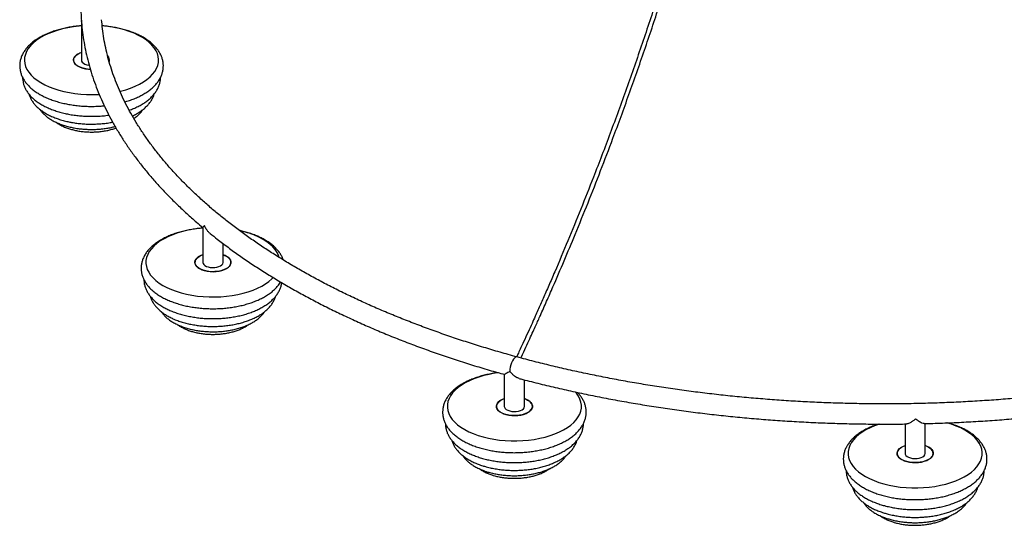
# Paper-space layout '_Trimétrica' of a CAD drawing. Header units: millimetres. Extents: x -1221 to -22, y -721 to 814.
# Tile 1 of 5: x -1221 to -539, y -721 to -371. Entities that reach past the tile are written whole.
import ezdxf

# ---------------------------------------------------------------- set-up
doc = ezdxf.new("R2010")
doc.units = ezdxf.units.MM

psp = doc.layouts.new('_Trimétrica')

# ---------------------------------------------------------------- linework, layer by layer
at = {"color": 7, "linetype": 'Continuous', "lineweight": 25}
for p, q in [((-1178.28, -371.44), (-1178.28, -398.65)), ((-1094.19, -514.44), (-1094.19, -538.74)), ((-1080.19, -538.74), (-1080.19, -525.67)), ((-885.36, -616.24), (-885.36, -638.4)), ((-871.36, -638.4), (-871.36, -620.06)), ((-607.76, -650.61), (-607.76, -670.94)), ((-593.76, -670.94), (-593.76, -650.34))]:
    psp.add_line(p, q, dxfattribs=at)
at = {"color": 7, "linetype": 'Continuous', "lineweight": 25, "flags": 128}
for points in [[(-1178.28, -375), (-1179.89, -375.14), (-1183.84, -375.62), (-1187.69, -376.27), (-1191.41, -377.09), (-1194.98, -378.07), (-1198.38, -379.22), (-1201.56, -380.51), (-1204.52, -381.93), (-1207.22, -383.49), (-1209.64, -385.16), (-1211.78, -386.93), (-1213.61, -388.8), (-1215.11, -390.73), (-1216.29, -392.73), (-1217.12, -394.78), (-1217.6, -396.85), (-1217.72, -398.93), (-1217.5, -401.02), (-1216.92, -403.08), (-1216, -405.12), (-1214.73, -407.1), (-1213.14, -409.02), (-1211.22, -410.86), (-1209.01, -412.6), (-1206.5, -414.24), (-1203.73, -415.76), (-1200.71, -417.16), (-1197.46, -418.41), (-1194.02, -419.51), (-1190.4, -420.45), (-1186.64, -421.22), (-1182.76, -421.83), (-1178.8, -422.25), (-1174.77, -422.5), (-1170.72, -422.57), (-1166.68, -422.45), (-1165.95, -422.41)], [(-1151.56, -420.31), (-1151.15, -420.21), (-1147.57, -419.22), (-1144.18, -418.08), (-1141, -416.79), (-1138.04, -415.36), (-1135.34, -413.8), (-1132.91, -412.13), (-1130.78, -410.36), (-1128.95, -408.5), (-1127.44, -406.56), (-1126.27, -404.56), (-1125.44, -402.52), (-1124.96, -400.45), (-1124.83, -398.36), (-1125.06, -396.28), (-1125.64, -394.21), (-1126.56, -392.18), (-1127.83, -390.2), (-1129.42, -388.28), (-1131.33, -386.44), (-1133.55, -384.69), (-1136.06, -383.05), (-1138.83, -381.53), (-1141.85, -380.14), (-1145.1, -378.89), (-1148.54, -377.79), (-1152.16, -376.85), (-1155.92, -376.07)], [(-1172.11, -405.07), (-1174.14, -404.91), (-1176.15, -404.58), (-1178.03, -404.07), (-1179.71, -403.4), (-1181.15, -402.6), (-1182.3, -401.68), (-1183.14, -400.68), (-1183.64, -399.62), (-1183.78, -398.53), (-1183.56, -397.44), (-1182.99, -396.39), (-1182.08, -395.4), (-1180.86, -394.51), (-1179.36, -393.74), (-1178.28, -393.31)], [(-1178.28, -393.31), (-1178.31, -393.32), (-1179.95, -394.01), (-1181.35, -394.83), (-1182.46, -395.76), (-1183.24, -396.78), (-1183.68, -397.85), (-1183.77, -398.94), (-1183.49, -400.02), (-1182.87, -401.06), (-1181.91, -402.04), (-1180.64, -402.91), (-1179.11, -403.67), (-1177.35, -404.28), (-1175.41, -404.72)], [(-1178.28, -398.65), (-1178.16, -399.32), (-1177.69, -400.09), (-1176.91, -400.79), (-1175.84, -401.38), (-1174.55, -401.84)], [(-1174.55, -401.84), (-1173.09, -402.13), (-1172.98, -402.14)], [(-1175.41, -404.72), (-1173.36, -405), (-1172.12, -405.07)], [(-1094.19, -515.09), (-1096.6, -515.31), (-1100.52, -515.82), (-1104.35, -516.51), (-1108.05, -517.36), (-1111.59, -518.38), (-1114.94, -519.55), (-1118.08, -520.87), (-1120.98, -522.33), (-1123.63, -523.91), (-1126, -525.6), (-1128.08, -527.39), (-1129.84, -529.27), (-1131.28, -531.22), (-1132.39, -533.23), (-1133.15, -535.28), (-1133.56, -537.35), (-1133.61, -539.44), (-1133.32, -541.52), (-1132.67, -543.58), (-1131.68, -545.61), (-1130.35, -547.58), (-1128.69, -549.48), (-1126.71, -551.3), (-1124.43, -553.03), (-1121.87, -554.65), (-1119.05, -556.14), (-1115.98, -557.51), (-1112.7, -558.73), (-1109.21, -559.8), (-1105.57, -560.71), (-1101.78, -561.45), (-1097.88, -562.02), (-1093.9, -562.41), (-1089.87, -562.62), (-1085.82, -562.65), (-1081.78, -562.5), (-1077.78, -562.16), (-1073.85, -561.65), (-1070.02, -560.97), (-1066.32, -560.11), (-1062.79, -559.09), (-1059.43, -557.92), (-1056.29, -556.6), (-1053.39, -555.15), (-1050.74, -553.57), (-1048.37, -551.87), (-1046.29, -550.08), (-1045.4, -549.19)], [(-1041.21, -535.32), (-1041.7, -533.89), (-1042.69, -531.87), (-1044.03, -529.9), (-1045.69, -527.99), (-1047.66, -526.17), (-1049.94, -524.44), (-1052.5, -522.83), (-1055.32, -521.33), (-1058.39, -519.97)], [(-1080.19, -533.4), (-1079.57, -533.63), (-1078, -534.37), (-1076.7, -535.23), (-1075.7, -536.19), (-1075.03, -537.23), (-1074.71, -538.31), (-1074.75, -539.4), (-1075.15, -540.47), (-1075.89, -541.5), (-1076.96, -542.44), (-1078.32, -543.28), (-1079.94, -543.98), (-1081.77, -544.54), (-1083.75, -544.93), (-1085.83, -545.14), (-1087.95, -545.16), (-1090.05, -545), (-1092.06, -544.66), (-1093.94, -544.15), (-1095.62, -543.49), (-1097.06, -542.69), (-1098.21, -541.77), (-1099.05, -540.77), (-1099.54, -539.71), (-1099.68, -538.62), (-1099.46, -537.53), (-1098.89, -536.48), (-1097.98, -535.49), (-1096.76, -534.6), (-1095.27, -533.83), (-1094.19, -533.4)], [(-1094.19, -533.4), (-1094.3, -533.44), (-1095.93, -534.14), (-1097.31, -534.96), (-1098.41, -535.9), (-1099.18, -536.92), (-1099.6, -537.99), (-1099.67, -539.08), (-1099.38, -540.16), (-1098.73, -541.2), (-1097.76, -542.17), (-1096.48, -543.04), (-1094.94, -543.79)], [(-1094.94, -543.79), (-1093.17, -544.39), (-1091.22, -544.83), (-1089.17, -545.09), (-1087.05, -545.17), (-1084.94, -545.07), (-1082.9, -544.78), (-1080.97, -544.32), (-1079.23, -543.7), (-1077.72, -542.94), (-1076.47, -542.05), (-1075.54, -541.07), (-1074.94, -540.03), (-1074.69, -538.94), (-1074.8, -537.85), (-1075.27, -536.79), (-1076.08, -535.78), (-1077.22, -534.85), (-1078.63, -534.04), (-1080.19, -533.4)], [(-1094.19, -538.74), (-1094.06, -539.41), (-1093.6, -540.18), (-1092.82, -540.88), (-1091.75, -541.47), (-1090.45, -541.92)], [(-1090.45, -541.92), (-1088.99, -542.22), (-1087.44, -542.34), (-1085.88, -542.28), (-1084.38, -542.04), (-1083.03, -541.64), (-1081.88, -541.09), (-1081, -540.42), (-1080.42, -539.67), (-1080.19, -538.87), (-1080.19, -538.74)], [(-889.3, -615.15), (-892.08, -615.55), (-895.9, -616.25), (-899.58, -617.12), (-903.1, -618.15), (-906.43, -619.34), (-909.55, -620.67), (-912.43, -622.14), (-915.05, -623.73), (-917.39, -625.44), (-919.44, -627.24), (-921.17, -629.12), (-922.58, -631.08), (-923.65, -633.09), (-924.38, -635.15), (-924.75, -637.22), (-924.78, -639.31), (-924.44, -641.39), (-923.76, -643.45), (-922.74, -645.47), (-921.37, -647.43), (-919.68, -649.33), (-917.67, -651.14), (-915.37, -652.86), (-912.78, -654.47), (-909.93, -655.95), (-906.84, -657.3), (-903.54, -658.51), (-900.04, -659.56), (-896.37, -660.45), (-892.57, -661.18), (-888.67, -661.73), (-884.68, -662.1), (-880.65, -662.3), (-876.59, -662.31), (-872.55, -662.14), (-868.56, -661.79), (-864.64, -661.26), (-860.82, -660.55), (-857.14, -659.68), (-853.62, -658.65), (-850.29, -657.46), (-847.17, -656.13), (-844.29, -654.66), (-841.67, -653.07), (-839.33, -651.37), (-837.28, -649.57), (-835.55, -647.68), (-834.14, -645.72), (-833.07, -643.71), (-832.34, -641.66), (-831.97, -639.58), (-831.94, -637.49), (-832.28, -635.41), (-832.96, -633.35), (-833.98, -631.34), (-835.35, -629.37), (-836.2, -628.36)], [(-871.36, -633.07), (-870.74, -633.3), (-869.18, -634.03), (-867.88, -634.9), (-866.88, -635.86), (-866.21, -636.9), (-865.89, -637.97), (-865.93, -639.07), (-866.32, -640.14), (-867.07, -641.16), (-868.14, -642.11), (-869.5, -642.94), (-871.11, -643.65), (-872.94, -644.2), (-874.92, -644.59), (-877, -644.8), (-879.12, -644.83), (-881.22, -644.67), (-883.24, -644.33), (-885.11, -643.82), (-886.79, -643.15), (-888.23, -642.35), (-889.38, -641.44), (-890.22, -640.43), (-890.72, -639.37), (-890.86, -638.28), (-890.64, -637.2), (-890.07, -636.14), (-889.16, -635.16), (-887.94, -634.26), (-886.44, -633.49), (-885.36, -633.07)], [(-885.36, -633.07), (-885.61, -633.16), (-887.22, -633.86), (-888.58, -634.7), (-889.65, -635.64), (-890.4, -636.66), (-890.79, -637.74), (-890.83, -638.83), (-890.51, -639.91), (-889.84, -640.94), (-888.84, -641.91), (-887.54, -642.77), (-885.98, -643.51), (-884.19, -644.1)], [(-884.19, -644.1), (-882.24, -644.52), (-880.18, -644.77), (-878.06, -644.84), (-875.95, -644.72), (-873.92, -644.42), (-872, -643.95), (-870.28, -643.31), (-868.78, -642.54), (-867.56, -641.65), (-866.65, -640.66), (-866.08, -639.61), (-865.86, -638.52), (-866, -637.43), (-866.5, -636.37), (-867.34, -635.37), (-868.49, -634.45), (-869.93, -633.65), (-871.36, -633.07)], [(-885.36, -638.4), (-885.24, -639.07), (-884.77, -639.85), (-883.99, -640.54), (-882.92, -641.14), (-881.63, -641.59)], [(-881.63, -641.59), (-880.17, -641.88), (-878.62, -642), (-877.05, -641.94), (-875.56, -641.71), (-874.2, -641.3), (-873.05, -640.75), (-872.17, -640.08), (-871.6, -639.33), (-871.36, -638.53), (-871.36, -638.4)], [(-625.46, -650.68), (-625.49, -650.69), (-628.83, -651.88), (-631.94, -653.21), (-634.83, -654.68), (-637.45, -656.27), (-639.79, -657.97), (-641.84, -659.77), (-643.57, -661.66), (-644.98, -663.62), (-646.05, -665.63), (-646.77, -667.68), (-647.15, -669.76), (-647.17, -671.85), (-646.84, -673.93), (-646.16, -675.98), (-645.13, -678), (-643.77, -679.97), (-642.08, -681.87), (-640.07, -683.68), (-637.76, -685.39), (-635.18, -687), (-632.33, -688.48), (-629.24, -689.84), (-625.93, -691.04), (-622.43, -692.1), (-618.77, -692.99), (-614.97, -693.71), (-611.06, -694.26), (-607.08, -694.64), (-603.04, -694.83), (-598.99, -694.84), (-594.95, -694.67), (-590.96, -694.32), (-587.04, -693.79), (-583.22, -693.09), (-579.54, -692.22), (-576.02, -691.19), (-572.69, -690), (-569.57, -688.67), (-566.69, -687.2), (-564.06, -685.61), (-561.72, -683.9), (-559.68, -682.1), (-557.94, -680.22), (-556.54, -678.26), (-555.46, -676.25), (-554.74, -674.19), (-554.36, -672.11), (-554.34, -670.03), (-554.67, -667.95), (-555.35, -665.89), (-556.38, -663.87), (-557.74, -661.91), (-559.44, -660.01), (-561.44, -658.2), (-563.75, -656.48), (-566.34, -654.87), (-569.18, -653.39), (-572.27, -652.04), (-575.58, -650.83), (-579.08, -649.78), (-579.08, -649.78)], [(-593.76, -665.6), (-593.14, -665.83), (-591.57, -666.57), (-590.27, -667.43), (-589.27, -668.4), (-588.6, -669.43), (-588.28, -670.51), (-588.32, -671.6), (-588.72, -672.68), (-589.46, -673.7), (-590.53, -674.64), (-591.89, -675.48), (-593.51, -676.18), (-595.34, -676.74), (-597.32, -677.13), (-599.4, -677.34), (-601.52, -677.36), (-603.62, -677.2), (-605.63, -676.87), (-607.51, -676.36), (-609.19, -675.69), (-610.63, -674.89), (-611.78, -673.97), (-612.62, -672.97), (-613.11, -671.91), (-613.25, -670.82), (-613.03, -669.73), (-612.46, -668.68), (-611.55, -667.69), (-610.33, -666.8), (-608.84, -666.03), (-607.76, -665.6)], [(-607.76, -665.6), (-608, -665.69), (-609.62, -666.4), (-610.98, -667.23), (-612.05, -668.18), (-612.79, -669.2), (-613.19, -670.27), (-613.23, -671.36), (-612.91, -672.44), (-612.24, -673.48), (-611.24, -674.44), (-609.94, -675.31), (-608.37, -676.04), (-606.59, -676.63)], [(-606.59, -676.63), (-604.64, -677.06), (-602.57, -677.31), (-600.46, -677.37), (-598.35, -677.26), (-596.31, -676.95), (-594.4, -676.48), (-592.67, -675.85), (-591.18, -675.07), (-589.96, -674.18), (-589.05, -673.19), (-588.48, -672.14), (-588.26, -671.06), (-588.4, -669.97), (-588.89, -668.91), (-589.73, -667.9), (-590.89, -666.99), (-592.32, -666.18), (-593.76, -665.6)], [(-607.76, -670.94), (-607.63, -671.61), (-607.17, -672.38), (-606.39, -673.08), (-605.32, -673.67), (-604.02, -674.13)], [(-604.02, -674.13), (-602.56, -674.42), (-601.01, -674.54), (-599.45, -674.48), (-597.95, -674.24), (-596.6, -673.84), (-595.45, -673.29), (-594.57, -672.62), (-593.99, -671.87), (-593.76, -671.07), (-593.76, -670.94)]]:
    psp.add_lwpolyline(points, dxfattribs=at)
at = {"color": 8, "linetype": 'Continuous', "lineweight": 25, "flags": 128}
psp.add_lwpolyline([(-876.52, -604.22), (-876.94, -604.18), (-877.63, -604.41), (-878.36, -604.97), (-879.09, -605.83), (-879.78, -606.95), (-880.4, -608.27), (-880.91, -609.72), (-881.3, -611.24), (-881.54, -612.75), (-881.63, -614.16)], dxfattribs=at)
at = {"color": 7, "linetype": 'Continuous', "lineweight": 25}
for centre, radius, start, end in [((-1170.87, -459.46), 84.71, 79.83666, 85.26689), ((-1162.64, -398.65), 3.84, 343.82213, 48.63269), ((-1162.68, -398.66), 3.87, 345.03475, 47.64901), ((-1082.6, -580.25), 64.96, 68.12367, 77.39823)]:
    psp.add_arc(centre, radius, start, end, dxfattribs=at)
for points, knots in [([(-625.6, 508.81), (-625.65, 508.19), (-625.81, 506.2), (-626.08, 502.8), (-626.63, 496.09), (-627.39, 486.78), (-629.25, 464.69), (-631.95, 433.81), (-635.67, 394.05), (-639.75, 353.23), (-644.42, 309.77), (-649.78, 263.62), (-655.41, 218.88), (-661.28, 175.59), (-667.37, 133.77), (-673.92, 91.78), (-680.98, 49.62), (-688.57, 7.31), (-696.08, -31.77), (-703.38, -67.57), (-710.36, -100.06), (-717.7, -132.55), (-725.42, -165.04), (-733.48, -197.29), (-741.87, -229.28), (-750.6, -260.97), (-759.72, -292.54), (-769.28, -324.14), (-779.3, -355.71), (-789.78, -387.22), (-800.65, -418.44), (-811.91, -449.32), (-822.51, -477.12), (-832.33, -501.9), (-841.28, -523.77), (-848.04, -539.76), (-852.48, -550.06), (-854.5, -554.72), (-856.48, -559.25), (-858.38, -563.59), (-860.24, -567.78), (-862.07, -571.89), (-864.04, -576.3), (-866.3, -581.32), (-869.01, -587.27), (-872.16, -594.15), (-874.79, -599.83), (-876.37, -603.21), (-876.75, -604)], [0, 0, 0, 0, 0.001714, 0.005511, 0.009365, 0.020221, 0.031145, 0.070159, 0.104992, 0.139826, 0.181294, 0.222762, 0.264229, 0.301254, 0.338279, 0.375303, 0.412327, 0.449351, 0.486374, 0.514647, 0.542919, 0.571192, 0.599464, 0.627735, 0.655502, 0.683269, 0.711035, 0.738801, 0.767071, 0.795341, 0.82361, 0.85188, 0.880148, 0.900879, 0.921609, 0.94234, 0.9469, 0.951458, 0.955884, 0.960115, 0.964149, 0.968168, 0.972185, 0.977131, 0.983011, 0.989835, 0.997611, 1, 1, 1, 1]), ([(-873.87, -604.93), (-873.74, -604.66), (-872.57, -602.17), (-870.5, -597.71), (-867.81, -591.86), (-865.51, -586.83), (-863.59, -582.6), (-861.92, -578.89), (-859.43, -573.35), (-856, -565.63), (-850.48, -553.05), (-843.86, -537.63), (-835.75, -518.22), (-827.31, -497.44), (-818.59, -475.25), (-809.1, -450.3), (-798.93, -422.53), (-788.2, -391.87), (-777.84, -360.92), (-767.82, -329.53), (-758.13, -297.74), (-748.78, -265.58), (-739.84, -233.29), (-731.3, -200.88), (-723.21, -168.6), (-715.53, -136.47), (-708.27, -104.52), (-701.37, -72.58), (-694.5, -39.17), (-687.72, -4.32), (-681.06, 31.95), (-674.8, 68.11), (-668.92, 104.16), (-662.84, 143.79), (-656.65, 186.95), (-650.48, 233.56), (-644.82, 279.93), (-639.61, 326.05), (-634.82, 371.94), (-629.94, 422.46), (-626.71, 459.04), (-624.79, 481.87), (-624.44, 486.16), (-624.09, 490.33), (-623.76, 494.32), (-623.44, 498.28), (-623.09, 502.59), (-622.8, 506.09), (-622.63, 508.24), (-622.6, 508.71)], [0, 0, 0, 0, 0.000824, 0.007491, 0.013307, 0.018281, 0.022417, 0.025847, 0.02923, 0.038758, 0.048508, 0.06593, 0.083352, 0.104092, 0.124832, 0.145573, 0.173349, 0.201126, 0.228903, 0.256681, 0.284963, 0.313246, 0.34153, 0.369814, 0.398099, 0.425879, 0.453659, 0.48144, 0.509221, 0.540903, 0.572585, 0.604267, 0.63595, 0.667633, 0.709123, 0.750614, 0.792106, 0.833598, 0.875091, 0.916584, 0.971355, 0.975372, 0.979347, 0.98317, 0.986833, 0.990338, 0.994074, 0.998701, 1, 1, 1, 1]), ([(-1171.78, -314.79), (-1172.02, -315.56), (-1172.99, -318.62), (-1174.35, -323.99), (-1175.87, -330.91), (-1177.06, -337.84), (-1177.93, -344.78), (-1178.48, -351.73), (-1178.71, -358.68), (-1178.66, -365.28), (-1178.38, -369.55), (-1178.26, -371.5)], [0, 0, 0, 0, 0.041264, 0.163849, 0.286288, 0.408596, 0.530792, 0.652899, 0.774943, 0.896953, 1, 1, 1, 1]), ([(-1178.28, -374.91), (-1179.2, -374.99), (-1181.43, -375.16), (-1184.9, -375.63), (-1188.66, -376.3), (-1192.32, -377.13), (-1195.86, -378.13), (-1199.25, -379.28), (-1202.47, -380.59), (-1205.51, -382.04), (-1208.34, -383.65), (-1210.95, -385.41), (-1213.3, -387.31), (-1215.38, -389.33), (-1217.17, -391.47), (-1218.62, -393.71), (-1219.75, -396.01), (-1220.53, -398.34), (-1220.97, -400.69), (-1221.08, -403.03), (-1220.87, -405.35), (-1220.35, -407.62), (-1219.53, -409.84), (-1218.41, -412.01), (-1216.99, -414.11), (-1215.27, -416.14), (-1213.26, -418.09), (-1210.96, -419.94), (-1208.39, -421.67), (-1205.59, -423.27), (-1202.56, -424.73), (-1199.34, -426.04), (-1195.95, -427.2), (-1192.41, -428.2), (-1189.4, -428.9), (-1187.56, -429.24), (-1186.97, -429.35)], [0, 0, 0, 0, 0.021682, 0.052292, 0.082947, 0.113665, 0.144462, 0.175354, 0.206356, 0.237479, 0.26872, 0.300059, 0.331427, 0.36268, 0.393636, 0.424079, 0.453832, 0.482823, 0.511122, 0.538913, 0.566454, 0.593965, 0.621692, 0.649874, 0.678674, 0.708155, 0.738266, 0.768869, 0.799787, 0.830854, 0.861936, 0.892961, 0.923902, 0.954755, 0.985526, 1, 1, 1, 1]), ([(-1178.27, -371.35), (-1178.27, -371.36), (-1178.28, -371.39), (-1178.27, -371.42), (-1178.26, -371.44)], [0, 0, 0, 0, 0.0451877, 1, 1, 1, 1]), ([(-1178.19, -371.97), (-1178.23, -371.77), (-1178.27, -371.57), (-1178.27, -371.36), (-1178.27, -371.35)], [0, 0, 0, 0, 0.973498, 1, 1, 1, 1]), ([(-1178.23, -371.97), (-1178.22, -372.17), (-1178.08, -374.69), (-1177.52, -379.52), (-1176.52, -386.45), (-1175.17, -393.36), (-1173.52, -400.26), (-1171.55, -407.13), (-1169.27, -413.97), (-1166.68, -420.79), (-1163.78, -427.58), (-1160.56, -434.32), (-1157.04, -441.03), (-1153.21, -447.69), (-1149.08, -454.3), (-1144.64, -460.86), (-1139.9, -467.36), (-1134.87, -473.8), (-1129.54, -480.17), (-1123.92, -486.47), (-1118.01, -492.7), (-1111.82, -498.85), (-1105.34, -504.92), (-1099.47, -510.16), (-1095.65, -513.35), (-1094.19, -514.57)], [0, 0, 0, 0, 0.004, 0.049613, 0.095242, 0.140898, 0.18659, 0.232326, 0.278112, 0.323953, 0.369853, 0.415812, 0.461831, 0.507908, 0.554042, 0.600228, 0.646462, 0.692741, 0.739059, 0.785411, 0.831793, 0.878201, 0.924629, 0.971074, 1, 1, 1, 1]), ([(-876.52, -604.22), (-878.55, -603.66), (-884.42, -602.05), (-894.02, -599.28), (-905.27, -595.85), (-916.35, -592.29), (-927.26, -588.59), (-937.99, -584.76), (-948.53, -580.8), (-958.88, -576.72), (-969.04, -572.51), (-978.99, -568.17), (-988.73, -563.72), (-998.26, -559.15), (-1007.57, -554.46), (-1016.65, -549.67), (-1025.5, -544.77), (-1034.11, -539.76), (-1042.49, -534.65), (-1050.62, -529.45), (-1058.49, -524.14), (-1066.12, -518.75), (-1073.48, -513.27), (-1080.58, -507.7), (-1087.42, -502.05), (-1093.98, -496.33), (-1100.27, -490.52), (-1106.29, -484.65), (-1112.02, -478.71), (-1117.47, -472.71), (-1122.64, -466.64), (-1127.51, -460.52), (-1132.1, -454.34), (-1136.39, -448.11), (-1140.39, -441.83), (-1144.09, -435.51), (-1147.49, -429.14), (-1150.59, -422.74), (-1153.39, -416.3), (-1155.89, -409.82), (-1158.08, -403.32), (-1159.96, -396.79), (-1161.53, -390.23), (-1162.78, -383.65), (-1163.74, -377.14), (-1164.11, -372.82), (-1164.29, -370.7)], [0, 0, 0, 0, 0.012074, 0.035025, 0.057973, 0.080918, 0.103861, 0.1268, 0.149737, 0.172671, 0.195601, 0.218528, 0.241453, 0.264373, 0.287291, 0.310206, 0.333118, 0.356027, 0.378934, 0.401839, 0.424742, 0.447644, 0.470546, 0.493448, 0.516351, 0.539256, 0.562165, 0.585079, 0.607999, 0.630928, 0.653868, 0.676821, 0.699789, 0.722776, 0.745784, 0.768816, 0.791875, 0.814964, 0.838086, 0.861241, 0.884432, 0.907658, 0.930919, 0.954213, 0.977538, 1, 1, 1, 1]), ([(-1148.18, -427.61), (-1147.7, -427.48), (-1146.02, -427.02), (-1143.32, -426.07), (-1140.09, -424.77), (-1137.05, -423.31), (-1134.22, -421.7), (-1131.61, -419.95), (-1129.26, -418.05), (-1127.17, -416.03), (-1125.39, -413.89), (-1123.93, -411.65), (-1122.81, -409.35), (-1122.03, -407.01), (-1121.59, -404.66), (-1121.48, -402.32), (-1121.68, -400.01), (-1122.2, -397.74), (-1123.03, -395.52), (-1124.15, -393.35), (-1125.57, -391.25), (-1127.29, -389.22), (-1129.3, -387.27), (-1131.6, -385.42), (-1134.16, -383.69), (-1136.97, -382.09), (-1140, -380.63), (-1143.22, -379.31), (-1146.61, -378.16), (-1150.14, -377.16), (-1153.81, -376.32), (-1157.57, -375.65), (-1160.94, -375.18), (-1163.07, -375.01), (-1163.89, -374.95)], [0, 0, 0, 0, 0.013509, 0.046574, 0.079757, 0.113069, 0.146507, 0.180051, 0.213625, 0.247077, 0.280211, 0.312795, 0.344641, 0.375672, 0.405961, 0.435707, 0.465185, 0.494632, 0.524309, 0.554473, 0.585299, 0.616853, 0.649083, 0.681839, 0.714931, 0.748184, 0.781452, 0.814659, 0.847777, 0.880801, 0.913736, 0.946594, 0.979392, 1, 1, 1, 1]), ([(-1219.04, -410.69), (-1219.05, -410.97), (-1219.07, -412.02), (-1218.79, -413.81), (-1218.21, -416.03), (-1217.3, -418.2), (-1216.1, -420.31), (-1214.6, -422.35), (-1212.8, -424.32), (-1210.71, -426.19), (-1208.35, -427.96), (-1205.72, -429.61), (-1202.87, -431.12), (-1199.8, -432.49), (-1196.56, -433.7), (-1193.15, -434.76), (-1189.74, -435.62), (-1186.78, -436.22), (-1183.78, -436.72), (-1180.61, -437.14), (-1176.78, -437.47), (-1172.92, -437.62), (-1169.04, -437.61), (-1165.19, -437.42), (-1161.91, -437.14), (-1159.95, -436.85), (-1159.23, -436.75)], [0, 0, 0, 0, 0.015424, 0.056264, 0.097135, 0.138451, 0.180555, 0.223664, 0.267825, 0.31291, 0.35867, 0.404823, 0.451129, 0.497393, 0.543544, 0.589557, 0.635434, 0.676537, 0.700704, 0.746315, 0.79187, 0.837384, 0.882882, 0.928387, 0.973918, 1, 1, 1, 1]), ([(-1145.19, -433.35), (-1144.68, -433.18), (-1143.07, -432.62), (-1140.54, -431.51), (-1137.6, -430.04), (-1134.89, -428.42), (-1132.4, -426.64), (-1130.18, -424.73), (-1128.24, -422.69), (-1126.61, -420.54), (-1125.31, -418.31), (-1124.34, -416.02), (-1123.74, -413.71), (-1123.47, -411.92), (-1123.51, -410.91), (-1123.52, -410.67)], [0, 0, 0, 0, 0.039713, 0.126648, 0.213944, 0.301585, 0.389478, 0.477323, 0.564646, 0.650842, 0.735284, 0.817562, 0.897652, 0.975934, 1, 1, 1, 1]), ([(-1214.64, -422.22), (-1214.64, -422.24), (-1214.48, -422.99), (-1213.88, -424.41), (-1212.84, -426.47), (-1211.47, -428.46), (-1209.81, -430.37), (-1207.85, -432.2), (-1205.62, -433.92), (-1203.12, -435.52), (-1200.38, -436.99), (-1197.44, -438.3), (-1194.32, -439.47), (-1191.04, -440.47), (-1187.94, -441.24), (-1185.3, -441.76), (-1182.62, -442.21), (-1179.57, -442.6), (-1175.89, -442.9), (-1172.19, -443.03), (-1168.47, -442.98), (-1164.78, -442.77), (-1161.14, -442.38), (-1158.42, -441.99), (-1156.95, -441.68), (-1156.65, -441.62)], [0, 0, 0, 0, 0.001418, 0.045506, 0.090361, 0.136312, 0.183503, 0.23186, 0.281122, 0.330941, 0.381003, 0.431045, 0.480957, 0.530704, 0.580287, 0.616256, 0.642389, 0.691672, 0.740888, 0.790057, 0.83921, 0.888378, 0.937584, 0.98686, 1, 1, 1, 1]), ([(-1142.99, -437.3), (-1142.49, -437.08), (-1141.01, -436.4), (-1138.78, -435.12), (-1136.29, -433.46), (-1134.07, -431.64), (-1132.12, -429.7), (-1130.47, -427.63), (-1129.17, -425.48), (-1128.33, -423.67), (-1128.05, -422.57), (-1127.96, -422.24)], [0, 0, 0, 0, 0.064853, 0.192916, 0.321478, 0.450167, 0.578224, 0.704663, 0.828413, 0.948729, 1, 1, 1, 1]), ([(-1186.97, -429.35), (-1186.3, -429.47), (-1184.38, -429.8), (-1181.14, -430.22), (-1177.24, -430.56), (-1173.3, -430.74), (-1169.35, -430.73), (-1165.71, -430.59), (-1163.42, -430.38), (-1162.43, -430.28)], [0, 0, 0, 0, 0.08427, 0.243365, 0.402276, 0.561049, 0.719762, 0.878495, 1, 1, 1, 1]), ([(-1207.12, -432.71), (-1206.77, -433.21), (-1205.99, -434.37), (-1204.45, -436.03), (-1202.54, -437.73), (-1200.35, -439.31), (-1197.9, -440.76), (-1195.23, -442.08), (-1192.36, -443.23), (-1189.33, -444.23), (-1186.28, -445.03), (-1183.64, -445.57), (-1180.95, -446.02), (-1178.09, -446.38), (-1174.64, -446.63), (-1171.18, -446.71), (-1167.71, -446.62), (-1164.27, -446.36), (-1160.89, -445.92), (-1157.75, -445.36), (-1155.8, -444.87), (-1154.9, -444.65)], [0, 0, 0, 0, 0.041422, 0.094375, 0.148828, 0.20442, 0.260675, 0.317158, 0.373542, 0.429725, 0.485682, 0.535423, 0.564899, 0.620408, 0.675826, 0.731188, 0.786539, 0.841921, 0.897375, 0.952951, 1, 1, 1, 1]), ([(-1141.96, -439.05), (-1141.55, -438.79), (-1140.35, -438), (-1138.63, -436.53), (-1136.81, -434.68), (-1135.85, -433.32), (-1135.38, -432.65)], [0, 0, 0, 0, 0.148185, 0.436329, 0.722436, 1, 1, 1, 1]), ([(-1195.76, -441.77), (-1195.6, -441.9), (-1194.78, -442.54), (-1193.07, -443.53), (-1190.66, -444.75), (-1188.04, -445.79), (-1185.26, -446.67), (-1182.86, -447.26), (-1180.86, -447.65), (-1178.85, -447.98), (-1176.25, -448.28), (-1173.13, -448.47), (-1169.99, -448.49), (-1166.87, -448.33), (-1163.78, -448), (-1160.77, -447.5), (-1157.85, -446.81), (-1155.7, -446.2), (-1154.57, -445.76), (-1154.32, -445.66)], [0, 0, 0, 0, 0.017631, 0.086607, 0.156237, 0.225831, 0.295126, 0.364065, 0.396568, 0.43296, 0.501309, 0.569514, 0.637647, 0.705797, 0.77403, 0.842439, 0.911122, 0.980184, 1, 1, 1, 1]), ([(-1094.19, -515), (-1095.16, -515.08), (-1097.43, -515.26), (-1100.95, -515.74), (-1104.71, -516.42), (-1108.36, -517.26), (-1111.89, -518.26), (-1115.27, -519.41), (-1118.49, -520.73), (-1121.52, -522.19), (-1124.35, -523.81), (-1126.95, -525.57), (-1129.29, -527.47), (-1131.36, -529.5), (-1133.13, -531.64), (-1134.58, -533.88), (-1135.69, -536.18), (-1136.46, -538.52), (-1136.89, -540.87), (-1136.99, -543.21), (-1136.77, -545.52), (-1136.24, -547.79), (-1135.4, -550.01), (-1134.27, -552.17), (-1132.84, -554.28), (-1131.11, -556.3), (-1129.08, -558.25), (-1126.77, -560.09), (-1124.2, -561.82), (-1121.38, -563.42), (-1118.89, -564.62), (-1117.32, -565.28), (-1116.81, -565.49)], [0, 0, 0, 0, 0.025994, 0.060869, 0.095796, 0.130795, 0.165884, 0.201083, 0.236408, 0.27187, 0.307467, 0.343174, 0.378909, 0.414507, 0.449756, 0.484413, 0.518278, 0.551275, 0.583489, 0.615135, 0.646507, 0.677854, 0.709457, 0.741587, 0.774426, 0.808041, 0.842371, 0.877253, 0.912486, 0.947883, 0.983293, 1, 1, 1, 1]), ([(-1093.11, -513.23), (-1093.11, -513.23), (-1093.4, -513.45), (-1093.84, -513.85), (-1094.23, -514.29), (-1094.13, -514.41), (-1094.1, -514.45)], [0, 0, 0, 0, 0.0031397, 0.4203191, 0.849704, 1, 1, 1, 1]), ([(-1089.04, -518.76), (-1089.14, -518.7), (-1089.75, -518.32), (-1090.67, -517.26), (-1092.01, -515.52), (-1092.75, -514.1), (-1093.11, -513.23), (-1093.11, -513.23)], [0, 0, 0, 0, 0.0487949, 0.3158709, 0.5905012, 0.9975836, 1, 1, 1, 1]), ([(-1038.44, -537.08), (-1038.62, -536.57), (-1039.06, -535.3), (-1040.11, -533.36), (-1041.53, -531.26), (-1043.26, -529.23), (-1045.29, -527.29), (-1047.6, -525.44), (-1050.17, -523.72), (-1052.99, -522.12), (-1056.02, -520.66), (-1059.25, -519.36), (-1062.65, -518.21), (-1065.87, -517.29), (-1068, -516.82), (-1068.91, -516.62)], [0, 0, 0, 0, 0.051122, 0.126325, 0.203189, 0.281868, 0.36222, 0.443866, 0.526332, 0.609183, 0.692063, 0.774786, 0.857286, 0.93955, 1, 1, 1, 1]), ([(-1089.05, -518.77), (-1087.46, -520.05), (-1083.46, -523.27), (-1076.74, -528.32), (-1068.94, -533.94), (-1060.87, -539.45), (-1052.56, -544.85), (-1044, -550.15), (-1035.21, -555.34), (-1026.18, -560.42), (-1016.93, -565.38), (-1007.45, -570.22), (-997.75, -574.94), (-987.84, -579.54), (-977.72, -584.02), (-967.41, -588.36), (-956.89, -592.58), (-946.19, -596.66), (-935.31, -600.61), (-924.25, -604.42), (-913.02, -608.09), (-901.62, -611.61), (-892.36, -614.35), (-886.86, -615.87), (-885.26, -616.32)], [0, 0, 0, 0, 0.031274, 0.078759, 0.12625, 0.173744, 0.221238, 0.268732, 0.316223, 0.363712, 0.411196, 0.458676, 0.50615, 0.55362, 0.601083, 0.648541, 0.695992, 0.743438, 0.790878, 0.838312, 0.885741, 0.933164, 0.980582, 1, 1, 1, 1]), ([(-1134.94, -550.79), (-1134.95, -551.16), (-1134.96, -552.3), (-1134.64, -554.18), (-1134.02, -556.39), (-1133.08, -558.55), (-1131.84, -560.65), (-1130.3, -562.69), (-1128.47, -564.64), (-1126.34, -566.51), (-1123.94, -568.26), (-1121.29, -569.89), (-1118.5, -571.34), (-1116.01, -572.43), (-1113.42, -573.44), (-1110.61, -574.39), (-1107.13, -575.36), (-1103.53, -576.16), (-1099.82, -576.8), (-1096.04, -577.28), (-1092.21, -577.58), (-1088.34, -577.72), (-1084.47, -577.68), (-1080.62, -577.48), (-1076.81, -577.11), (-1073.06, -576.57), (-1069.4, -575.86), (-1065.85, -574.99), (-1062.43, -573.96), (-1059.16, -572.78), (-1056.06, -571.43), (-1053.16, -569.94), (-1050.47, -568.29), (-1048.02, -566.5), (-1045.83, -564.57), (-1043.92, -562.52), (-1042.33, -560.36), (-1041.07, -558.12), (-1040.17, -555.83), (-1039.67, -554.02), (-1039.58, -552.99), (-1039.56, -552.74)], [0, 0, 0, 0, 0.012121, 0.036457, 0.060838, 0.085513, 0.110678, 0.136451, 0.162847, 0.189779, 0.217092, 0.244619, 0.272221, 0.297024, 0.311544, 0.339008, 0.366389, 0.393692, 0.420931, 0.448117, 0.475267, 0.502393, 0.529512, 0.556637, 0.583778, 0.610951, 0.638172, 0.665456, 0.69282, 0.72028, 0.747849, 0.775532, 0.803322, 0.831186, 0.859017, 0.886662, 0.913923, 0.940608, 0.966598, 0.991903, 1, 1, 1, 1]), ([(-1116.81, -565.49), (-1116.24, -565.71), (-1114.59, -566.37), (-1111.73, -567.33), (-1108.19, -568.33), (-1104.52, -569.16), (-1100.75, -569.83), (-1096.9, -570.33), (-1093, -570.66), (-1089.06, -570.83), (-1085.11, -570.82), (-1081.17, -570.65), (-1077.27, -570.31), (-1073.43, -569.8), (-1069.67, -569.12), (-1066.01, -568.28), (-1062.48, -567.28), (-1059.1, -566.12), (-1055.88, -564.81), (-1052.85, -563.35), (-1050.02, -561.73), (-1047.43, -559.97), (-1045.08, -558.07), (-1043.02, -556.04), (-1041.4, -554.12), (-1040.6, -552.83), (-1040.28, -552.31)], [0, 0, 0, 0, 0.022834, 0.066033, 0.10911, 0.152072, 0.194935, 0.23772, 0.280447, 0.323138, 0.365814, 0.408495, 0.451197, 0.493941, 0.53675, 0.579646, 0.622653, 0.665794, 0.70909, 0.752554, 0.796183, 0.839947, 0.883745, 0.927376, 0.970579, 1, 1, 1, 1]), ([(-1130.51, -562.33), (-1130.46, -562.56), (-1130.22, -563.51), (-1129.51, -565.12), (-1128.37, -567.16), (-1126.91, -569.13), (-1125.16, -571.02), (-1123.12, -572.81), (-1120.8, -574.5), (-1118.23, -576.06), (-1115.68, -577.36), (-1113.45, -578.33), (-1111.13, -579.23), (-1108.42, -580.13), (-1105.07, -581.05), (-1101.59, -581.8), (-1098.02, -582.38), (-1094.38, -582.8), (-1090.69, -583.05), (-1086.98, -583.12), (-1083.27, -583.03), (-1079.59, -582.76), (-1075.96, -582.33), (-1072.41, -581.73), (-1068.95, -580.96), (-1065.61, -580.03), (-1062.42, -578.94), (-1059.39, -577.69), (-1056.55, -576.29), (-1053.91, -574.73), (-1051.51, -573.02), (-1049.36, -571.17), (-1047.5, -569.18), (-1045.95, -567.09), (-1044.76, -564.91), (-1044.07, -563.31), (-1043.87, -562.43), (-1043.85, -562.33)], [0, 0, 0, 0, 0.008663, 0.036283, 0.064453, 0.093347, 0.123015, 0.153372, 0.184231, 0.215374, 0.246616, 0.269349, 0.285796, 0.316878, 0.347854, 0.378734, 0.409532, 0.440267, 0.47096, 0.501628, 0.532294, 0.562971, 0.593679, 0.624438, 0.655268, 0.686193, 0.717234, 0.748411, 0.779734, 0.811201, 0.842774, 0.874329, 0.905663, 0.936519, 0.966647, 0.995908, 1, 1, 1, 1]), ([(-1122.96, -572.87), (-1122.83, -573.09), (-1122.3, -573.95), (-1121.08, -575.36), (-1119.31, -577.1), (-1117.23, -578.73), (-1114.89, -580.24), (-1112.4, -581.57), (-1110.16, -582.56), (-1107.82, -583.47), (-1105.27, -584.31), (-1102.11, -585.14), (-1098.83, -585.81), (-1095.47, -586.3), (-1092.04, -586.63), (-1088.58, -586.78), (-1085.11, -586.77), (-1081.66, -586.58), (-1078.25, -586.22), (-1074.91, -585.69), (-1071.66, -584.99), (-1068.52, -584.13), (-1065.53, -583.11), (-1062.69, -581.92), (-1060.04, -580.57), (-1057.6, -579.06), (-1055.4, -577.39), (-1053.48, -575.57), (-1052.15, -574.06), (-1051.57, -573.12), (-1051.42, -572.88)], [0, 0, 0, 0, 0.011643, 0.047574, 0.08459, 0.122513, 0.161035, 0.199836, 0.234461, 0.254935, 0.293568, 0.332043, 0.370376, 0.408592, 0.446722, 0.484799, 0.522855, 0.560922, 0.599024, 0.637194, 0.675469, 0.713884, 0.752477, 0.791279, 0.830308, 0.869553, 0.908929, 0.948168, 0.986911, 1, 1, 1, 1]), ([(-1111.68, -581.86), (-1111.55, -581.96), (-1110.77, -582.57), (-1109.12, -583.55), (-1107.14, -584.56), (-1105.43, -585.29), (-1103.66, -585.97), (-1101.32, -586.72), (-1098.42, -587.44), (-1095.42, -587.98), (-1092.34, -588.36), (-1089.22, -588.56), (-1086.09, -588.58), (-1082.96, -588.44), (-1079.87, -588.11), (-1076.85, -587.62), (-1073.92, -586.95), (-1071.11, -586.12), (-1068.44, -585.11), (-1065.96, -583.93), (-1064.07, -582.87), (-1063.1, -582.14), (-1062.81, -581.93)], [0, 0, 0, 0, 0.011283, 0.067954, 0.125197, 0.152325, 0.182639, 0.239652, 0.29636, 0.352801, 0.409033, 0.465128, 0.521158, 0.577198, 0.633303, 0.689547, 0.746013, 0.802784, 0.859943, 0.917553, 0.975622, 1, 1, 1, 1]), ([(-333.76, -594.44), (-337.08, -595.5), (-344.12, -597.72), (-355.06, -600.95), (-366.55, -604.17), (-378.18, -607.24), (-389.96, -610.18), (-401.87, -612.96), (-413.91, -615.6), (-426.07, -618.09), (-438.35, -620.43), (-450.73, -622.61), (-463.22, -624.65), (-475.8, -626.53), (-488.46, -628.25), (-501.2, -629.81), (-514.02, -631.22), (-526.89, -632.47), (-539.82, -633.56), (-552.8, -634.5), (-565.82, -635.27), (-578.87, -635.88), (-591.95, -636.32), (-605.04, -636.61), (-618.15, -636.73), (-631.26, -636.7), (-644.36, -636.5), (-657.45, -636.14), (-670.51, -635.61), (-683.55, -634.93), (-696.55, -634.09), (-709.51, -633.08), (-722.42, -631.92), (-735.27, -630.59), (-748.05, -629.11), (-760.75, -627.47), (-773.38, -625.68), (-785.92, -623.73), (-798.36, -621.62), (-810.69, -619.36), (-822.92, -616.96), (-835.03, -614.4), (-847.01, -611.69), (-858.86, -608.84), (-868.68, -606.33), (-874.54, -604.75), (-876.52, -604.22)], [0, 0, 0, 0, 0.02062, 0.043636, 0.066654, 0.089675, 0.112698, 0.135723, 0.15875, 0.18178, 0.204811, 0.227844, 0.250879, 0.273916, 0.296954, 0.319993, 0.343033, 0.366074, 0.389116, 0.41216, 0.435203, 0.458248, 0.481292, 0.504337, 0.527383, 0.550428, 0.573474, 0.596519, 0.619564, 0.642608, 0.665652, 0.688696, 0.711738, 0.73478, 0.757821, 0.780861, 0.803899, 0.826936, 0.849972, 0.873006, 0.896038, 0.919068, 0.942096, 0.965123, 0.988147, 1, 1, 1, 1]), ([(-594.6, -650.36), (-593.68, -650.34), (-588.35, -650.23), (-578.61, -649.87), (-565.41, -649.27), (-552.23, -648.49), (-539.1, -647.55), (-526.01, -646.45), (-512.98, -645.19), (-500.01, -643.77), (-487.11, -642.19), (-474.28, -640.45), (-461.53, -638.55), (-448.88, -636.5), (-436.32, -634.29), (-423.87, -631.92), (-411.53, -629.41), (-399.31, -626.74), (-387.21, -623.91), (-375.24, -620.94), (-363.41, -617.83), (-351.74, -614.56), (-341.07, -611.43), (-334.37, -609.31), (-331.46, -608.4)], [0, 0, 0, 0, 0.00993, 0.057573, 0.105217, 0.152862, 0.200508, 0.248156, 0.295804, 0.343455, 0.391108, 0.438763, 0.486421, 0.534081, 0.581745, 0.629412, 0.677082, 0.724757, 0.772435, 0.820118, 0.867805, 0.915498, 0.963195, 1, 1, 1, 1]), ([(-889.64, -615.1), (-890.7, -615.24), (-893.05, -615.55), (-896.57, -616.23), (-900.21, -617.09), (-903.71, -618.13), (-907.06, -619.31), (-910.25, -620.65), (-913.24, -622.15), (-916.03, -623.79), (-918.58, -625.58), (-920.87, -627.5), (-922.89, -629.56), (-924.6, -631.72), (-925.99, -633.97), (-927.03, -636.28), (-927.74, -638.63), (-928.1, -640.97), (-928.14, -643.31), (-927.86, -645.61), (-927.28, -647.88), (-926.39, -650.09), (-925.2, -652.24), (-923.71, -654.33), (-921.93, -656.34), (-919.85, -658.27), (-917.49, -660.09), (-914.86, -661.8), (-912.01, -663.37), (-908.93, -664.8), (-905.67, -666.07), (-902.85, -667), (-901.11, -667.49), (-900.56, -667.64)], [0, 0, 0, 0, 0.0278908, 0.0615308, 0.0952432, 0.1290463, 0.162958, 0.1969936, 0.2311619, 0.265458, 0.2998516, 0.3342453, 0.3684743, 0.4023243, 0.4355618, 0.4680119, 0.4996308, 0.5305259, 0.5609228, 0.591113, 0.6213179, 0.6518235, 0.6828762, 0.7146331, 0.7471349, 0.7803013, 0.8139648, 0.8479293, 0.882024, 0.9161084, 0.9501207, 0.984039, 1, 1, 1, 1]), ([(-881.63, -614.16), (-881.63, -614.16), (-882.1, -614.49), (-883, -615.1), (-884.25, -615.87), (-885.13, -616.36), (-885.22, -616.28), (-885.25, -616.26)], [0, 0, 0, 0, 0.001881, 0.251834, 0.509101, 0.866504, 1, 1, 1, 1]), ([(-875.04, -619.07), (-875.65, -618.86), (-876.75, -618.5), (-878.33, -617.42), (-879.95, -616.07), (-881.03, -614.9), (-881.62, -614.17), (-881.63, -614.16)], [0, 0, 0, 0, 0.262686, 0.469706, 0.682582, 0.998127, 1, 1, 1, 1]), ([(-875.05, -619.1), (-874.7, -619.2), (-870.41, -620.35), (-862.11, -622.45), (-850.08, -625.35), (-837.92, -628.1), (-825.63, -630.69), (-813.23, -633.13), (-800.73, -635.42), (-788.12, -637.55), (-775.42, -639.53), (-762.63, -641.35), (-749.76, -643.01), (-736.82, -644.51), (-723.82, -645.85), (-710.76, -647.03), (-697.65, -648.04), (-684.49, -648.9), (-671.3, -649.59), (-658.09, -650.12), (-644.85, -650.49), (-631.6, -650.69), (-618.84, -650.74), (-610.51, -650.65), (-606.59, -650.6)], [0, 0, 0, 0, 0.0043, 0.052002, 0.099699, 0.147393, 0.195082, 0.242767, 0.290448, 0.338126, 0.385801, 0.433474, 0.481143, 0.52881, 0.576475, 0.624138, 0.671799, 0.719459, 0.767117, 0.814775, 0.862432, 0.910089, 0.957745, 1, 1, 1, 1]), ([(-900.56, -667.64), (-899.93, -667.81), (-898.11, -668.29), (-895, -668.96), (-891.21, -669.6), (-887.35, -670.07), (-883.44, -670.37), (-879.49, -670.5), (-875.54, -670.47), (-871.61, -670.26), (-867.72, -669.89), (-863.89, -669.35), (-860.15, -668.64), (-856.52, -667.77), (-853.01, -666.74), (-849.66, -665.56), (-846.47, -664.21), (-843.48, -662.72), (-840.7, -661.08), (-838.14, -659.29), (-835.85, -657.37), (-833.83, -655.31), (-832.12, -653.15), (-830.73, -650.9), (-829.69, -648.59), (-828.98, -646.24), (-828.62, -643.89), (-828.58, -641.56), (-828.85, -639.25), (-829.44, -636.99), (-830.33, -634.78), (-831.52, -632.63), (-832.94, -630.6), (-834.1, -629.36), (-834.65, -628.76)], [0, 0, 0, 0, 0.0172238, 0.0497732, 0.0822565, 0.1146832, 0.1470692, 0.1794307, 0.2117836, 0.2441431, 0.2765209, 0.3089339, 0.341399, 0.3739338, 0.4065562, 0.4392834, 0.4721302, 0.505105, 0.5382031, 0.5713954, 0.6045879, 0.6376214, 0.6702893, 0.7023661, 0.7336832, 0.764198, 0.7940142, 0.8233496, 0.8524854, 0.8816352, 0.9110752, 0.941043, 0.9716905, 1, 1, 1, 1]), ([(-600.49, -647.11), (-600.49, -647.11), (-601.03, -647.58), (-602.11, -648.46), (-603.9, -649.66), (-605.52, -650.5), (-606.32, -650.53), (-606.59, -650.54)], [0, 0, 0, 0, 0.00179, 0.239612, 0.484393, 0.82445, 1, 1, 1, 1]), ([(-594.6, -650.36), (-594.61, -650.37), (-594.94, -650.47), (-595.87, -650.13), (-597.2, -649.48), (-598.69, -648.53), (-599.81, -647.68), (-600.49, -647.11), (-600.49, -647.11)], [0, 0, 0, 0, 0.008907, 0.297962, 0.495078, 0.697769, 0.998217, 1, 1, 1, 1]), ([(-926.12, -650.47), (-926.12, -650.95), (-926.11, -652.18), (-925.75, -654.15), (-925.08, -656.36), (-924.1, -658.51), (-922.82, -660.6), (-921.24, -662.63), (-919.36, -664.57), (-917.2, -666.42), (-914.76, -668.16), (-912.08, -669.78), (-909.16, -671.25), (-906.05, -672.58), (-902.87, -673.71), (-900.09, -674.54), (-897.24, -675.27), (-894.19, -675.93), (-890.48, -676.55), (-886.69, -677), (-882.85, -677.28), (-878.98, -677.39), (-875.11, -677.33), (-871.26, -677.1), (-867.45, -676.71), (-863.72, -676.14), (-860.07, -675.42), (-856.54, -674.53), (-853.14, -673.47), (-849.89, -672.26), (-846.82, -670.9), (-843.95, -669.38), (-841.29, -667.72), (-838.87, -665.91), (-836.72, -663.96), (-834.86, -661.89), (-833.31, -659.72), (-832.1, -657.47), (-831.23, -655.17), (-830.73, -652.86), (-830.52, -651.26), (-830.57, -650.45), (-830.57, -650.41)], [0, 0, 0, 0, 0.014966, 0.038786, 0.062686, 0.086904, 0.111624, 0.136947, 0.162874, 0.189307, 0.216091, 0.243063, 0.27009, 0.297077, 0.323992, 0.348131, 0.362275, 0.388996, 0.41566, 0.442275, 0.468856, 0.495416, 0.521971, 0.548533, 0.575113, 0.601726, 0.628389, 0.655115, 0.681923, 0.708825, 0.735836, 0.762958, 0.790183, 0.817473, 0.84471, 0.871739, 0.898366, 0.924405, 0.949757, 0.974451, 0.998631, 1, 1, 1, 1]), ([(-626.07, -650.68), (-626.07, -650.68), (-627.24, -651.03), (-629.45, -651.86), (-632.65, -653.19), (-635.64, -654.68), (-638.42, -656.32), (-640.97, -658.11), (-643.27, -660.04), (-645.29, -662.09), (-647, -664.26), (-648.38, -666.51), (-649.43, -668.82), (-650.13, -671.16), (-650.5, -673.51), (-650.54, -675.85), (-650.26, -678.15), (-649.67, -680.41), (-648.78, -682.62), (-647.6, -684.77), (-646.11, -686.86), (-644.32, -688.88), (-642.24, -690.8), (-639.88, -692.63), (-637.26, -694.33), (-634.4, -695.9), (-631.33, -697.33), (-628.07, -698.61), (-625.25, -699.54), (-623.51, -700.02), (-622.95, -700.18)], [0, 0, 0, 0, 0.000044, 0.038978, 0.078055, 0.117284, 0.15666, 0.196148, 0.235636, 0.274935, 0.313799, 0.351959, 0.389216, 0.425518, 0.460989, 0.495888, 0.53055, 0.565229, 0.600253, 0.635905, 0.672366, 0.709681, 0.74776, 0.78641, 0.825405, 0.86455, 0.903683, 0.942733, 0.981675, 1, 1, 1, 1]), ([(-622.95, -700.18), (-622.32, -700.35), (-620.5, -700.82), (-617.39, -701.49), (-613.61, -702.13), (-609.75, -702.6), (-605.83, -702.91), (-601.89, -703.04), (-597.94, -703), (-594.01, -702.8), (-590.11, -702.42), (-586.29, -701.88), (-582.55, -701.18), (-578.91, -700.31), (-575.41, -699.28), (-572.05, -698.09), (-568.87, -696.75), (-565.88, -695.26), (-563.09, -693.61), (-560.54, -691.83), (-558.24, -689.9), (-556.23, -687.85), (-554.52, -685.68), (-553.13, -683.43), (-552.08, -681.12), (-551.38, -678.78), (-551.01, -676.43), (-550.97, -674.09), (-551.25, -671.79), (-551.84, -669.53), (-552.73, -667.32), (-553.92, -665.17), (-555.4, -663.08), (-557.19, -661.06), (-559.27, -659.14), (-561.63, -657.31), (-564.25, -655.61), (-567.11, -654.04), (-570.18, -652.61), (-573.45, -651.34), (-576.18, -650.41), (-577.87, -649.97), (-578.36, -649.84)], [0, 0, 0, 0, 0.013833, 0.039975, 0.066064, 0.092107, 0.118118, 0.144109, 0.170093, 0.196082, 0.222087, 0.248119, 0.274193, 0.300323, 0.326524, 0.352809, 0.379189, 0.405673, 0.432256, 0.458914, 0.485572, 0.512103, 0.53834, 0.564102, 0.589255, 0.613762, 0.637709, 0.66127, 0.68467, 0.708082, 0.731726, 0.755795, 0.780409, 0.805601, 0.831308, 0.8574, 0.883726, 0.910152, 0.936571, 0.962933, 0.989223, 1, 1, 1, 1]), ([(-921.69, -661.98), (-921.62, -662.24), (-921.38, -663.23), (-920.64, -664.88), (-919.49, -666.91), (-918.01, -668.87), (-916.25, -670.76), (-914.2, -672.55), (-911.87, -674.24), (-909.29, -675.79), (-906.48, -677.21), (-903.47, -678.47), (-900.58, -679.48), (-898.09, -680.21), (-895.55, -680.87), (-892.62, -681.49), (-889.04, -682.07), (-885.4, -682.48), (-881.71, -682.72), (-878, -682.79), (-874.29, -682.69), (-870.61, -682.41), (-866.98, -681.97), (-863.43, -681.36), (-859.98, -680.59), (-856.65, -679.65), (-853.46, -678.56), (-850.44, -677.3), (-847.61, -675.89), (-844.98, -674.32), (-842.59, -672.61), (-840.45, -670.75), (-838.6, -668.76), (-837.06, -666.66), (-835.89, -664.48), (-835.22, -662.91), (-835.03, -662.06), (-835.01, -661.99)], [0, 0, 0, 0, 0.010099, 0.037727, 0.065914, 0.094831, 0.12452, 0.154892, 0.185755, 0.216895, 0.248125, 0.279309, 0.310401, 0.332973, 0.349319, 0.380177, 0.410961, 0.441683, 0.472363, 0.50302, 0.533674, 0.564342, 0.59504, 0.62579, 0.656613, 0.687531, 0.718566, 0.749737, 0.781056, 0.812516, 0.844082, 0.87562, 0.906927, 0.937746, 0.967829, 0.997041, 1, 1, 1, 1]), ([(-914.15, -672.54), (-914.06, -672.68), (-913.58, -673.48), (-912.43, -674.83), (-910.69, -676.59), (-908.64, -678.23), (-906.32, -679.75), (-903.77, -681.14), (-901, -682.38), (-898.17, -683.43), (-895.67, -684.18), (-893.11, -684.83), (-890.36, -685.41), (-887, -685.92), (-883.58, -686.27), (-880.13, -686.44), (-876.66, -686.44), (-873.2, -686.27), (-869.78, -685.93), (-866.43, -685.42), (-863.17, -684.74), (-860.02, -683.9), (-857.01, -682.89), (-854.16, -681.72), (-851.49, -680.38), (-849.03, -678.89), (-846.79, -677.24), (-844.84, -675.43), (-843.44, -673.88), (-842.81, -672.88), (-842.62, -672.57)], [0, 0, 0, 0, 0.00793, 0.043761, 0.080684, 0.118542, 0.157034, 0.195837, 0.234673, 0.273399, 0.30782, 0.328166, 0.366523, 0.404769, 0.442924, 0.481023, 0.519098, 0.557182, 0.595296, 0.633476, 0.671756, 0.710173, 0.748763, 0.78756, 0.826584, 0.865826, 0.905219, 0.944506, 0.983339, 1, 1, 1, 1]), ([(-902.85, -681.52), (-902.39, -681.85), (-901.25, -682.68), (-899.16, -683.82), (-896.66, -684.96), (-894.25, -685.84), (-892.17, -686.45), (-890.04, -686.99), (-887.54, -687.5), (-884.48, -687.92), (-881.37, -688.18), (-878.24, -688.26), (-875.11, -688.17), (-872, -687.9), (-868.96, -687.46), (-866, -686.85), (-863.15, -686.06), (-860.43, -685.11), (-857.89, -683.98), (-855.68, -682.81), (-854.45, -681.93), (-853.91, -681.55)], [0, 0, 0, 0, 0.038526, 0.095431, 0.152611, 0.209633, 0.248333, 0.27833, 0.334721, 0.390895, 0.446909, 0.502836, 0.55875, 0.614712, 0.670789, 0.727061, 0.783611, 0.840523, 0.89787, 0.955682, 1, 1, 1, 1]), ([(-648.52, -683.01), (-648.51, -683.48), (-648.51, -684.72), (-648.15, -686.69), (-647.48, -688.9), (-646.49, -691.05), (-645.21, -693.14), (-643.63, -695.16), (-641.76, -697.11), (-639.6, -698.96), (-637.16, -700.7), (-634.47, -702.31), (-631.56, -703.79), (-628.44, -705.11), (-625.27, -706.24), (-622.49, -707.07), (-619.63, -707.8), (-616.59, -708.46), (-612.87, -709.08), (-609.08, -709.53), (-605.24, -709.81), (-601.38, -709.93), (-597.5, -709.87), (-593.66, -709.64), (-589.85, -709.24), (-586.11, -708.68), (-582.47, -707.95), (-578.93, -707.06), (-575.53, -706.01), (-572.29, -704.8), (-569.22, -703.44), (-566.34, -701.92), (-563.69, -700.25), (-561.27, -698.44), (-559.11, -696.5), (-557.25, -694.43), (-555.71, -692.25), (-554.5, -690), (-553.62, -687.71), (-553.12, -685.39), (-552.92, -683.8), (-552.96, -682.99), (-552.97, -682.94)], [0, 0, 0, 0, 0.014966, 0.038786, 0.062686, 0.086904, 0.111624, 0.136947, 0.162874, 0.189307, 0.216091, 0.243063, 0.27009, 0.297077, 0.323992, 0.348131, 0.362275, 0.388996, 0.41566, 0.442275, 0.468856, 0.495416, 0.521971, 0.548533, 0.575113, 0.601726, 0.628389, 0.655115, 0.681923, 0.708825, 0.735836, 0.762958, 0.790183, 0.817473, 0.84471, 0.871739, 0.898366, 0.924405, 0.949757, 0.974451, 0.998631, 1, 1, 1, 1]), ([(-644.09, -694.51), (-644.02, -694.78), (-643.77, -695.76), (-643.04, -697.41), (-641.88, -699.45), (-640.41, -701.41), (-638.65, -703.3), (-636.6, -705.09), (-634.27, -706.77), (-631.69, -708.33), (-628.88, -709.74), (-625.87, -711.01), (-622.98, -712.02), (-620.49, -712.75), (-617.94, -713.4), (-615.01, -714.03), (-611.44, -714.61), (-607.8, -715.02), (-604.11, -715.25), (-600.4, -715.32), (-596.69, -715.22), (-593.01, -714.95), (-589.38, -714.51), (-585.83, -713.9), (-582.38, -713.13), (-579.05, -712.19), (-575.86, -711.09), (-572.84, -709.84), (-570, -708.43), (-567.38, -706.86), (-564.98, -705.14), (-562.84, -703.29), (-561, -701.3), (-559.46, -699.2), (-558.29, -697.01), (-557.61, -695.45), (-557.43, -694.6), (-557.41, -694.52)], [0, 0, 0, 0, 0.010099, 0.037727, 0.065914, 0.094831, 0.12452, 0.154892, 0.185755, 0.216895, 0.248125, 0.279309, 0.310401, 0.332973, 0.349319, 0.380177, 0.410961, 0.441683, 0.472363, 0.50302, 0.533674, 0.564342, 0.59504, 0.62579, 0.656613, 0.687531, 0.718566, 0.749737, 0.781056, 0.812516, 0.844082, 0.87562, 0.906927, 0.937746, 0.967829, 0.997041, 1, 1, 1, 1]), ([(-636.54, -705.08), (-636.45, -705.22), (-635.97, -706.02), (-634.82, -707.37), (-633.08, -709.12), (-631.03, -710.76), (-628.72, -712.29), (-626.17, -713.68), (-623.4, -714.92), (-620.56, -715.96), (-618.07, -716.71), (-615.5, -717.37), (-612.75, -717.94), (-609.4, -718.46), (-605.98, -718.8), (-602.52, -718.98), (-599.05, -718.98), (-595.59, -718.81), (-592.18, -718.47), (-588.83, -717.96), (-585.57, -717.28), (-582.42, -716.43), (-579.41, -715.42), (-576.56, -714.25), (-573.89, -712.92), (-571.42, -711.43), (-569.19, -709.78), (-567.24, -707.97), (-565.84, -706.41), (-565.2, -705.41), (-565.01, -705.11)], [0, 0, 0, 0, 0.00793, 0.043761, 0.080684, 0.118542, 0.157034, 0.195837, 0.234673, 0.273399, 0.30782, 0.328166, 0.366523, 0.404769, 0.442924, 0.481023, 0.519098, 0.557182, 0.595296, 0.633476, 0.671756, 0.710173, 0.748763, 0.78756, 0.826584, 0.865826, 0.905219, 0.944506, 0.983339, 1, 1, 1, 1]), ([(-625.25, -714.05), (-624.79, -714.39), (-623.64, -715.21), (-621.56, -716.36), (-619.05, -717.5), (-616.64, -718.37), (-614.57, -718.99), (-612.44, -719.53), (-609.93, -720.03), (-606.88, -720.46), (-603.77, -720.71), (-600.63, -720.8), (-597.5, -720.7), (-594.4, -720.43), (-591.36, -719.99), (-588.4, -719.38), (-585.55, -718.6), (-582.83, -717.65), (-580.28, -716.52), (-578.08, -715.34), (-576.85, -714.47), (-576.31, -714.09)], [0, 0, 0, 0, 0.038526, 0.095431, 0.152611, 0.209633, 0.248333, 0.27833, 0.334721, 0.390895, 0.446909, 0.502836, 0.55875, 0.614712, 0.670789, 0.727061, 0.783611, 0.840523, 0.89787, 0.955682, 1, 1, 1, 1])]:
    psp.add_open_spline(points, degree=3, knots=knots, dxfattribs=at)

doc.saveas('drawing.dxf')
